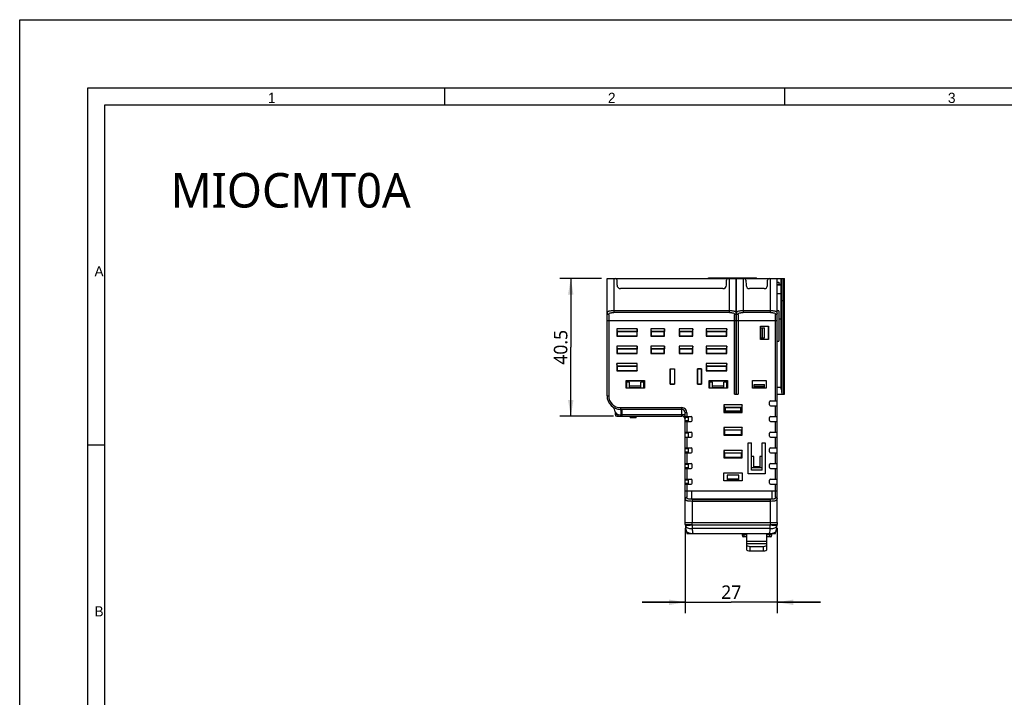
# Model space of a CAD drawing. Header units: inches. Extents: x 0 to 23.4, y 0 to 16.5.
# Tile 9 of 18: x 0 to 11.4, y 8.7 to 16.5. Entities that reach past the tile are written whole.
import ezdxf

# ---------------------------------------------------------------- set-up
doc = ezdxf.new("R2010")
doc.units = ezdxf.units.IN
doc.header["$LTSCALE"] = 1.28622
doc.header["$MEASUREMENT"] = 0
doc.layers.get('0').update_dxf_attribs({"linetype": 'CONTINUOUS'})
for name, color, linetype in [('MIO-CMT0A_-DIM', 7, 'CONTINUOUS'), ('MIO-CMT0A_-FORMAT', 7, 'CONTINUOUS'), ('MIO-CMT0A_-SHAPE', 7, 'CONTINUOUS'), ('MIO-CMT0A_-TEXT', 7, 'CONTINUOUS')]:
    doc.layers.add(name, color=color, linetype=linetype)
doc.styles.add('TEXTSTYLE_2', font='gothic.ttf')
doc.styles.add('TEXTSTYLE_3', font='malgun.ttf')
doc.dimstyles.new('DIMSTYLE_1', dxfattribs={"dimtxt": 0.15625, "dimasz": 0.1875, "dimexe": 0.125, "dimexo": 0.0625, "dimgap": 0.039062, "dimtad": 1, "dimdec": 1, "dimzin": 4, "dimdsep": 46, "dimtxsty": 'TEXTSTYLE_3', "dimblk": '_FILLED', "dimblk1": '_FILLED', "dimblk2": '_FILLED', "dimcen": 0.09, "dimadec": 5, "dimazin": 1, "dimtfac": 1, "dimtdec": 5, "dimtofl": 0, "dimtmove": 0, "dimatfit": 3, "dimldrblk": '_FILLED', "dimfxl": 1, "dimtolj": 1, "dimtzin": 4, "dimarcsym": 0})
doc.dimstyles.new('DIMSTYLE_2', dxfattribs={"dimtxt": 0.15625, "dimasz": 0.1875, "dimexe": 0.125, "dimexo": 0.0625, "dimgap": 0.039062, "dimtad": 1, "dimdec": 5, "dimzin": 4, "dimdsep": 46, "dimtxsty": 'TEXTSTYLE_3', "dimblk": '_FILLED', "dimblk1": '_FILLED', "dimblk2": '_FILLED', "dimcen": 0.09, "dimadec": 5, "dimazin": 1, "dimtfac": 1, "dimtdec": 5, "dimtofl": 0, "dimtmove": 0, "dimatfit": 3, "dimldrblk": '_FILLED', "dimfxl": 1, "dimtolj": 1, "dimtzin": 4, "dimarcsym": 0})

# ---------------------------------------------------------------- blocks, each defined once
blk = doc.blocks.new('_FILLED')
at = {"color": 0, "linetype": 'BYBLOCK'}
blk.add_solid([(0, 0), (-1, 0.167), (-1, -0.167)], dxfattribs=at)
blk = doc.blocks.new('*D3')
at = {"layer": 'MIO-CMT0A_-DIM', "color": 2, "linetype": 'CONTINUOUS'}
for p, q in [((6.738, 13.54), (6.256, 13.54)), ((6.381, 13.54), (6.381, 12.742)), ((6.381, 11.945), (6.381, 12.742)), ((6.874, 11.945), (6.256, 11.945))]:
    blk.add_line(p, q, dxfattribs=at)
at = {"layer": 'MIO-CMT0A_-DIM', "color": 2, "linetype": 'CONTINUOUS', "xscale": 0.1875, "yscale": 0.1875, "zscale": 0.1875}
for p, rotation in [((6.381, 13.54), 90), ((6.381, 11.945), 270)]:
    blk.add_blockref('_FILLED', p, dxfattribs=dict(at, rotation=rotation))
at = {"layer": 'MIO-CMT0A_-DIM', "color": 2, "linetype": 'CONTINUOUS', "insert": (6.185, 12.742), "char_height": 0.1562, "width": 0.40683, "attachment_point": 2, "rotation": 90, "line_spacing_factor": 0.9, "style": 'TEXTSTYLE_3'}
blk.add_mtext('40.5', dxfattribs=at)
blk = doc.blocks.new('*D5')
at = {"layer": 'MIO-CMT0A_-DIM', "color": 2, "linetype": 'CONTINUOUS'}
for p, q in [((7.706, 10.65), (7.706, 9.665)), ((8.771, 10.65), (8.771, 9.665)), ((7.706, 9.79), (7.206, 9.79)), ((7.206, 9.79), (8.239, 9.79)), ((9.271, 9.79), (8.239, 9.79)), ((8.771, 9.79), (9.271, 9.79))]:
    blk.add_line(p, q, dxfattribs=at)
at = {"layer": 'MIO-CMT0A_-DIM', "color": 2, "linetype": 'CONTINUOUS', "xscale": 0.1875, "yscale": 0.1875, "zscale": 0.1875}
blk.add_blockref('_FILLED', (7.706, 9.79), dxfattribs=at)
at = {"layer": 'MIO-CMT0A_-DIM', "color": 2, "linetype": 'CONTINUOUS', "xscale": 0.1875, "yscale": 0.1875, "zscale": 0.1875, "rotation": 180}
blk.add_blockref('_FILLED', (8.771, 9.79), dxfattribs=at)
at = {"layer": 'MIO-CMT0A_-DIM', "color": 2, "linetype": 'CONTINUOUS', "insert": (8.239, 9.985), "char_height": 0.1562, "width": 0.23958, "attachment_point": 2, "line_spacing_factor": 0.9, "style": 'TEXTSTYLE_3'}
blk.add_mtext('27', dxfattribs=at)

msp = doc.modelspace()

# ---------------------------------------------------------------- linework, layer by layer
at = {"layer": 'MIO-CMT0A_-FORMAT', "color": 7, "linetype": 'CONTINUOUS'}
for p, q in [((0, 0), (0, 16.535433)), ((0, 16.535433), (23.385827, 16.535433)), ((0.787402, 0.787402), (0.787402, 15.748031)), ((0.787402, 15.748031), (22.598425, 15.748031)), ((4.92126, 15.551181), (4.92126, 15.748031)), ((8.858268, 15.551181), (8.858268, 15.748031)), ((0.984252, 0.984252), (0.984252, 15.551181)), ((0.984252, 15.551181), (22.401575, 15.551181)), ((0.787402, 11.614173), (0.984252, 11.614173))]:
    msp.add_line(p, q, dxfattribs=at)
at = {"layer": 'MIO-CMT0A_-SHAPE', "color": 7, "linetype": 'CONTINUOUS'}
for p, q in [((6.800595, 12.18129), (6.800595, 13.539558)), ((6.800595, 13.539558), (8.853745, 13.539558)), ((6.879335, 13.539558), (6.879335, 13.14448)), ((6.916737, 13.460818), (6.916737, 13.519873)), ((7.959388, 13.539558), (7.979729, 13.547432)), ((7.979729, 13.547432), (8.53091, 13.547432)), ((8.182485, 13.460818), (8.182485, 13.519873)), ((8.217918, 13.14448), (8.217918, 13.539558)), ((8.296658, 12.200975), (8.296658, 13.539558)), ((8.296658, 13.480503), (8.298627, 13.480503)), ((8.298627, 12.200975), (8.298627, 13.539558)), ((8.377367, 13.539558), (8.377367, 13.14448)), ((8.409339, 13.52056), (8.411473, 13.459444)), ((8.471855, 13.539558), (8.471855, 13.547432)), ((8.53091, 13.539558), (8.53091, 13.547432)), ((8.658221, 13.459444), (8.660355, 13.52056)), ((8.692327, 13.14448), (8.692327, 13.539558)), ((8.771068, 10.712786), (8.771068, 13.539558)), ((8.771068, 13.496251), (8.790753, 13.496251)), ((8.790753, 13.465509), (8.771068, 13.465509)), ((8.818312, 13.460818), (8.771068, 13.460818)), ((8.790753, 13.496251), (8.790753, 13.465509)), ((8.818312, 13.467856), (8.790753, 13.467856)), ((8.818312, 12.26003), (8.818312, 13.539109)), ((8.824217, 13.539558), (8.824217, 12.200975)), ((8.847839, 12.200975), (8.847839, 13.539558)), ((8.853745, 12.200975), (8.853745, 13.539558)), ((8.143115, 13.421448), (6.956107, 13.421448)), ((8.618875, 13.421448), (8.450819, 13.421448)), ((8.818312, 13.362393), (8.771068, 13.362393)), ((8.296658, 13.330896), (8.298627, 13.330896)), ((8.847839, 13.28108), (8.824217, 13.28108)), ((6.82028, 13.120794), (6.82028, 12.18129)), ((6.84806, 13.162965), (6.8387, 13.162137)), ((8.217918, 13.16389), (6.879335, 13.16389)), ((8.217918, 13.14448), (6.879335, 13.14448)), ((8.257793, 13.16222), (8.248461, 13.163015)), ((8.276973, 12.200975), (8.276973, 13.120794)), ((8.296658, 13.135466), (8.296287, 13.132633)), ((8.318312, 13.120794), (8.318312, 12.200975)), ((8.346089, 13.162965), (8.336729, 13.162137)), ((8.692327, 13.16389), (8.377367, 13.16389)), ((8.692327, 13.14448), (8.377367, 13.14448)), ((8.751383, 12.122235), (8.751383, 13.120794)), ((8.790753, 13.165557), (8.771068, 13.165557)), ((8.790753, 13.165557), (8.790753, 12.812586)), ((8.296658, 13.047432), (6.800595, 13.047432)), ((8.771068, 13.047432), (8.298627, 13.047432)), ((8.818312, 13.067117), (8.790753, 13.067117)), ((6.914768, 12.95523), (6.914768, 12.870267)), ((6.914768, 12.95523), (6.916419, 12.923734)), ((7.150989, 12.95523), (6.914768, 12.95523)), ((6.916419, 12.923734), (6.917863, 12.92229)), ((7.149338, 12.923734), (6.916419, 12.923734)), ((6.917863, 12.92229), (6.917863, 12.873362)), ((7.147894, 12.92229), (6.917863, 12.92229)), ((7.149338, 12.923734), (7.147894, 12.92229)), ((7.147894, 12.873362), (7.147894, 12.92229)), ((7.150989, 12.95523), (7.149338, 12.923734)), ((7.150989, 12.870267), (7.150989, 12.95523)), ((7.308469, 12.95523), (7.308469, 12.870267)), ((7.308469, 12.95523), (7.31012, 12.923734)), ((7.465949, 12.95523), (7.308469, 12.95523)), ((7.31012, 12.923734), (7.311564, 12.92229)), ((7.464299, 12.923734), (7.31012, 12.923734)), ((7.311564, 12.92229), (7.311564, 12.873362)), ((7.462855, 12.92229), (7.311564, 12.92229)), ((7.464299, 12.923734), (7.462855, 12.92229)), ((7.462855, 12.873362), (7.462855, 12.92229)), ((7.465949, 12.95523), (7.464299, 12.923734)), ((7.465949, 12.870267), (7.465949, 12.95523)), ((7.635241, 12.95523), (7.636891, 12.923734)), ((7.635241, 12.95523), (7.635241, 12.870267)), ((7.792721, 12.95523), (7.635241, 12.95523)), ((7.636891, 12.923734), (7.638336, 12.92229)), ((7.791071, 12.923734), (7.636891, 12.923734)), ((7.638336, 12.92229), (7.638336, 12.873362)), ((7.789626, 12.92229), (7.638336, 12.92229)), ((7.791071, 12.923734), (7.789626, 12.92229)), ((7.789626, 12.873362), (7.789626, 12.92229)), ((7.792721, 12.95523), (7.791071, 12.923734)), ((7.792721, 12.870267), (7.792721, 12.95523)), ((7.950201, 12.95523), (7.950201, 12.870267)), ((7.950201, 12.95523), (7.951852, 12.923734)), ((8.186422, 12.95523), (7.950201, 12.95523)), ((7.951852, 12.923734), (7.953296, 12.92229)), ((8.184771, 12.923734), (7.951852, 12.923734)), ((7.953296, 12.92229), (7.953296, 12.873362)), ((8.183327, 12.92229), (7.953296, 12.92229)), ((8.184771, 12.923734), (8.183327, 12.92229)), ((8.183327, 12.873362), (8.183327, 12.92229)), ((8.186422, 12.95523), (8.184771, 12.923734)), ((8.186422, 12.870267), (8.186422, 12.95523)), ((8.578154, 12.830896), (8.578154, 12.988377)), ((8.578154, 12.988377), (8.668705, 12.988377)), ((8.578807, 12.831549), (8.578807, 12.987724)), ((8.578807, 12.987724), (8.668053, 12.987724)), ((8.580516, 12.850582), (8.580516, 12.968692)), ((8.580516, 12.968692), (8.623072, 12.968692)), ((8.599808, 12.850582), (8.599808, 12.968692)), ((8.623072, 12.850582), (8.623072, 12.968692)), ((8.668053, 12.987724), (8.668705, 12.988377)), ((8.668053, 12.987724), (8.668053, 12.831549)), ((8.668705, 12.988377), (8.668705, 12.830896)), ((6.914768, 12.870267), (6.917863, 12.873362)), ((6.914768, 12.870267), (7.150989, 12.870267)), ((6.917863, 12.873362), (7.147894, 12.873362)), ((7.150989, 12.870267), (7.147894, 12.873362)), ((7.308469, 12.870267), (7.311564, 12.873362)), ((7.308469, 12.870267), (7.465949, 12.870267)), ((7.311564, 12.873362), (7.462855, 12.873362)), ((7.465949, 12.870267), (7.462855, 12.873362)), ((7.635241, 12.870267), (7.638336, 12.873362)), ((7.635241, 12.870267), (7.792721, 12.870267)), ((7.638336, 12.873362), (7.789626, 12.873362)), ((7.792721, 12.870267), (7.789626, 12.873362)), ((7.950201, 12.870267), (7.953296, 12.873362)), ((7.950201, 12.870267), (8.186422, 12.870267)), ((7.953296, 12.873362), (8.183327, 12.873362)), ((8.186422, 12.870267), (8.183327, 12.873362)), ((8.668705, 12.830896), (8.578154, 12.830896)), ((8.668053, 12.831549), (8.578807, 12.831549)), ((8.580516, 12.850582), (8.623072, 12.850582)), ((8.771068, 12.812586), (8.790753, 12.812586)), ((6.914768, 12.754443), (6.916419, 12.722947)), ((6.914768, 12.754443), (6.914768, 12.669479)), ((7.150989, 12.754443), (6.914768, 12.754443)), ((6.914768, 12.669479), (6.917863, 12.672574)), ((6.914768, 12.669479), (7.150989, 12.669479)), ((6.916419, 12.722947), (6.917863, 12.721502)), ((7.149338, 12.722947), (6.916419, 12.722947)), ((6.917863, 12.721502), (6.917863, 12.672574)), ((7.147894, 12.721502), (6.917863, 12.721502)), ((6.917863, 12.672574), (7.147894, 12.672574)), ((7.149338, 12.722947), (7.147894, 12.721502)), ((7.147894, 12.672574), (7.147894, 12.721502)), ((7.150989, 12.669479), (7.147894, 12.672574)), ((7.150989, 12.754443), (7.149338, 12.722947)), ((7.150989, 12.669479), (7.150989, 12.754443)), ((7.308469, 12.754443), (7.308469, 12.669479)), ((7.308469, 12.754443), (7.31012, 12.722947)), ((7.465949, 12.754443), (7.308469, 12.754443)), ((7.308469, 12.669479), (7.311564, 12.672574)), ((7.308469, 12.669479), (7.465949, 12.669479)), ((7.31012, 12.722947), (7.311564, 12.721502)), ((7.464299, 12.722947), (7.31012, 12.722947)), ((7.311564, 12.721502), (7.311564, 12.672574)), ((7.462855, 12.721502), (7.311564, 12.721502)), ((7.311564, 12.672574), (7.462855, 12.672574)), ((7.464299, 12.722947), (7.462855, 12.721502)), ((7.462855, 12.672574), (7.462855, 12.721502)), ((7.465949, 12.669479), (7.462855, 12.672574)), ((7.465949, 12.754443), (7.464299, 12.722947)), ((7.465949, 12.669479), (7.465949, 12.754443)), ((7.635241, 12.754443), (7.636891, 12.722947)), ((7.635241, 12.754443), (7.635241, 12.669479)), ((7.792721, 12.754443), (7.635241, 12.754443)), ((7.635241, 12.669479), (7.638336, 12.672574)), ((7.635241, 12.669479), (7.792721, 12.669479)), ((7.636891, 12.722947), (7.638336, 12.721502)), ((7.791071, 12.722947), (7.636891, 12.722947)), ((7.638336, 12.721502), (7.638336, 12.672574)), ((7.789626, 12.721502), (7.638336, 12.721502)), ((7.638336, 12.672574), (7.789626, 12.672574)), ((7.791071, 12.722947), (7.789626, 12.721502)), ((7.789626, 12.672574), (7.789626, 12.721502)), ((7.792721, 12.669479), (7.789626, 12.672574)), ((7.792721, 12.754443), (7.791071, 12.722947)), ((7.792721, 12.669479), (7.792721, 12.754443)), ((7.950201, 12.754443), (7.950201, 12.669479)), ((7.950201, 12.754443), (7.951852, 12.722947)), ((8.186422, 12.754443), (7.950201, 12.754443)), ((7.950201, 12.669479), (7.953296, 12.672574)), ((7.950201, 12.669479), (8.186422, 12.669479)), ((7.951852, 12.722947), (7.953296, 12.721502)), ((8.184771, 12.722947), (7.951852, 12.722947)), ((7.953296, 12.721502), (7.953296, 12.672574)), ((8.183327, 12.721502), (7.953296, 12.721502)), ((7.953296, 12.672574), (8.183327, 12.672574)), ((8.184771, 12.722947), (8.183327, 12.721502)), ((8.183327, 12.672574), (8.183327, 12.721502)), ((8.186422, 12.669479), (8.183327, 12.672574)), ((8.186422, 12.754443), (8.184771, 12.722947)), ((8.186422, 12.669479), (8.186422, 12.754443)), ((6.916419, 12.522159), (6.914768, 12.553655)), ((6.914768, 12.553655), (6.914768, 12.468692)), ((7.150989, 12.553655), (6.914768, 12.553655)), ((7.149338, 12.522159), (7.150989, 12.553655)), ((7.150989, 12.468692), (7.150989, 12.553655)), ((7.950201, 12.553655), (7.950201, 12.468692)), ((7.950201, 12.553655), (7.951852, 12.522159)), ((8.186422, 12.553655), (7.950201, 12.553655)), ((8.186422, 12.553655), (8.184771, 12.522159)), ((8.186422, 12.468692), (8.186422, 12.553655)), ((6.917863, 12.471787), (6.914768, 12.468692)), ((6.914768, 12.468692), (7.150989, 12.468692)), ((6.917863, 12.520715), (6.916419, 12.522159)), ((7.149338, 12.522159), (6.916419, 12.522159)), ((6.917863, 12.520715), (6.917863, 12.471787)), ((7.147894, 12.520715), (6.917863, 12.520715)), ((6.917863, 12.471787), (7.147894, 12.471787)), ((7.147894, 12.520715), (7.149338, 12.522159)), ((7.147894, 12.471787), (7.147894, 12.520715)), ((7.147894, 12.471787), (7.150989, 12.468692)), ((7.532879, 12.315148), (7.532879, 12.492314)), ((7.532879, 12.492314), (7.580123, 12.492314)), ((7.533394, 12.491798), (7.533394, 12.315664)), ((7.580123, 12.492314), (7.580123, 12.315148)), ((7.847839, 12.315148), (7.847839, 12.492314)), ((7.848355, 12.491798), (7.847839, 12.492314)), ((7.847839, 12.492314), (7.895083, 12.492314)), ((7.848355, 12.491798), (7.848355, 12.315664)), ((7.894568, 12.491798), (7.848355, 12.491798)), ((7.894568, 12.491798), (7.895083, 12.492314)), ((7.894568, 12.315664), (7.894568, 12.491798)), ((7.895083, 12.492314), (7.895083, 12.315148)), ((7.950201, 12.468692), (7.953296, 12.471787)), ((7.950201, 12.468692), (8.186422, 12.468692)), ((7.951852, 12.522159), (7.953296, 12.520715)), ((8.184771, 12.522159), (7.951852, 12.522159)), ((7.953296, 12.520715), (7.953296, 12.471787)), ((8.183327, 12.520715), (7.953296, 12.520715)), ((7.953296, 12.471787), (8.183327, 12.471787)), ((8.184771, 12.522159), (8.183327, 12.520715)), ((8.183327, 12.471787), (8.183327, 12.520715)), ((8.186422, 12.468692), (8.183327, 12.471787)), ((7.021068, 12.267904), (7.021068, 12.358456)), ((7.021374, 12.358149), (7.021068, 12.358456)), ((7.021068, 12.358456), (7.233666, 12.358456)), ((7.028942, 12.268204), (7.028942, 12.358149)), ((7.225792, 12.350582), (7.028942, 12.350582)), ((7.062406, 12.33877), (7.028942, 12.33877)), ((7.062406, 12.271841), (7.062406, 12.33877)), ((7.192327, 12.271841), (7.192327, 12.33877)), ((7.225792, 12.33877), (7.192327, 12.33877)), ((7.225792, 12.268204), (7.225792, 12.358149)), ((7.233666, 12.358456), (7.233666, 12.267904)), ((7.533394, 12.315664), (7.532879, 12.315148)), ((7.580123, 12.315148), (7.532879, 12.315148)), ((7.533394, 12.315664), (7.579607, 12.315664)), ((7.579607, 12.315664), (7.580123, 12.315148)), ((7.848355, 12.315664), (7.847839, 12.315148)), ((7.895083, 12.315148), (7.847839, 12.315148)), ((7.848355, 12.315664), (7.894568, 12.315664)), ((7.894568, 12.315664), (7.895083, 12.315148)), ((7.981698, 12.267904), (7.981698, 12.358456)), ((7.981698, 12.358456), (8.194296, 12.358456)), ((7.989572, 12.268204), (7.989572, 12.358149)), ((8.186422, 12.350582), (7.989572, 12.350582)), ((8.023036, 12.33877), (7.989572, 12.33877)), ((8.023036, 12.271841), (8.023036, 12.33877)), ((8.152957, 12.271841), (8.152957, 12.33877)), ((8.186422, 12.33877), (8.152957, 12.33877)), ((8.186422, 12.268204), (8.186422, 12.358149)), ((8.194296, 12.358456), (8.194296, 12.267904)), ((8.485635, 12.358456), (8.643115, 12.358456)), ((8.485635, 12.267904), (8.485635, 12.358456)), ((8.643115, 12.358456), (8.643115, 12.267904)), ((7.021367, 12.268204), (7.021068, 12.267904)), ((7.233666, 12.267904), (7.021068, 12.267904)), ((7.192327, 12.291526), (7.062406, 12.291526)), ((7.192327, 12.271841), (7.062406, 12.271841)), ((8.194296, 12.267904), (7.981698, 12.267904)), ((8.152957, 12.291526), (8.023036, 12.291526)), ((8.152957, 12.271841), (8.023036, 12.271841)), ((8.193997, 12.268204), (8.194296, 12.267904)), ((8.276973, 12.200975), (8.318312, 12.200975)), ((8.485841, 12.268111), (8.485635, 12.267904)), ((8.643115, 12.267904), (8.485635, 12.267904)), ((8.50532, 12.312779), (8.62343, 12.312779)), ((8.50532, 12.271841), (8.50532, 12.312779)), ((8.62343, 12.287576), (8.50532, 12.287576)), ((8.62343, 12.271841), (8.50532, 12.271841)), ((8.62343, 12.271841), (8.62343, 12.312779)), ((8.642909, 12.268111), (8.643115, 12.267904)), ((8.771068, 12.279715), (8.818312, 12.279715)), ((8.771068, 12.200975), (8.853745, 12.200975)), ((8.818312, 12.26003), (8.824217, 12.200975)), ((6.800595, 12.18129), (6.82028, 12.18129)), ((8.680516, 12.074991), (8.680516, 12.110424)), ((8.692327, 12.122235), (8.771068, 12.122235)), ((6.893291, 11.996382), (6.89442, 11.964068)), ((6.958075, 12.043495), (6.958075, 12.02381)), ((6.958075, 12.043495), (7.666737, 12.043495)), ((7.666737, 12.02381), (6.958075, 12.02381)), ((6.97368, 12.02381), (6.97368, 11.94507)), ((7.666737, 11.94507), (7.666737, 12.043495)), ((7.706107, 11.941133), (7.706107, 11.98444)), ((7.725792, 11.98444), (7.706107, 11.98444)), ((7.725792, 11.98444), (7.725792, 11.941133)), ((8.365556, 12.07617), (8.152957, 12.07617)), ((8.152957, 12.07617), (8.152957, 11.988377)), ((8.152957, 12.07617), (8.159652, 12.044674)), ((8.152957, 11.988377), (8.160489, 11.995908)), ((8.152957, 11.988377), (8.365556, 11.988377)), ((8.358861, 12.044674), (8.159652, 12.044674)), ((8.159652, 12.044674), (8.167906, 12.042639)), ((8.358024, 12.004125), (8.160489, 12.004125)), ((8.160489, 12.004125), (8.160489, 11.995908)), ((8.160489, 11.995908), (8.358024, 11.995908)), ((8.350607, 12.042639), (8.167906, 12.042639)), ((8.167906, 12.042639), (8.167978, 12.004125)), ((8.350535, 12.004125), (8.350607, 12.042639)), ((8.358861, 12.044674), (8.350607, 12.042639)), ((8.358024, 12.004125), (8.358024, 11.995908)), ((8.365556, 11.988377), (8.358024, 11.995908)), ((8.365556, 12.07617), (8.358861, 12.044674)), ((8.365556, 11.988377), (8.365556, 12.07617)), ((8.692327, 12.06318), (8.771068, 12.06318)), ((8.751383, 11.941133), (8.751383, 12.06318)), ((6.914093, 11.94507), (7.666737, 11.94507)), ((7.666737, 11.960818), (6.965733, 11.960818)), ((7.068312, 11.94507), (7.068312, 11.926172)), ((7.137209, 11.926172), (7.068312, 11.926172)), ((7.137209, 11.926172), (7.137209, 11.94507)), ((7.74154, 11.929322), (7.704718, 11.929322)), ((7.706107, 11.941133), (7.773036, 11.941133)), ((7.706107, 10.712786), (7.706107, 11.91605)), ((7.706107, 11.893889), (7.74154, 11.893889)), ((7.706107, 11.882078), (7.773036, 11.882078)), ((7.725792, 11.882078), (7.725792, 11.76003)), ((7.74154, 11.941133), (7.74154, 11.882078)), ((7.784847, 11.893889), (7.784847, 11.929322)), ((8.680516, 11.893889), (8.680516, 11.929322)), ((8.692327, 11.941133), (8.771068, 11.941133)), ((8.692327, 11.882078), (8.771068, 11.882078)), ((8.751383, 11.76003), (8.751383, 11.882078)), ((7.706107, 11.76003), (7.773036, 11.76003)), ((7.74154, 11.748219), (7.706107, 11.748219)), ((7.74154, 11.76003), (7.74154, 11.700975)), ((7.784847, 11.712786), (7.784847, 11.748219)), ((8.365556, 11.812391), (8.152957, 11.812391)), ((8.152957, 11.812391), (8.152957, 11.724597)), ((8.152957, 11.812391), (8.159652, 11.780895)), ((8.358861, 11.780895), (8.159652, 11.780895)), ((8.159652, 11.780895), (8.160489, 11.780688)), ((8.160489, 11.780688), (8.160489, 11.732129)), ((8.358024, 11.732129), (8.358024, 11.780688)), ((8.365556, 11.812391), (8.358861, 11.780895)), ((8.365556, 11.724597), (8.365556, 11.812391)), ((8.680516, 11.712786), (8.680516, 11.748219)), ((8.692327, 11.76003), (8.771068, 11.76003)), ((7.706107, 11.700975), (7.773036, 11.700975)), ((7.725792, 11.700975), (7.725792, 11.578928)), ((8.152957, 11.724597), (8.160489, 11.732129)), ((8.152957, 11.724597), (8.365556, 11.724597)), ((8.160489, 11.732129), (8.358024, 11.732129)), ((8.365556, 11.724597), (8.358024, 11.732129)), ((8.436422, 11.637983), (8.471855, 11.637983)), ((8.436781, 11.637624), (8.436422, 11.637983)), ((8.436422, 11.275778), (8.436422, 11.637983)), ((8.436781, 11.637624), (8.471496, 11.637624)), ((8.436781, 11.276137), (8.436781, 11.637624)), ((8.471496, 11.637624), (8.471855, 11.637983)), ((8.471496, 11.637624), (8.471496, 11.319085)), ((8.471855, 11.476447), (8.471855, 11.637983)), ((8.597839, 11.637983), (8.633272, 11.637983)), ((8.597839, 11.476447), (8.597839, 11.637983)), ((8.632914, 11.637624), (8.633272, 11.637983)), ((8.633272, 11.637983), (8.633272, 11.275778)), ((8.692327, 11.700975), (8.771068, 11.700975)), ((8.751383, 11.578928), (8.751383, 11.700975)), ((7.706107, 11.578928), (7.773036, 11.578928)), ((7.74154, 11.567117), (7.706107, 11.567117)), ((7.706107, 11.531684), (7.74154, 11.531684)), ((7.706107, 11.519873), (7.773036, 11.519873)), ((7.725792, 11.519873), (7.725792, 11.397826)), ((7.74154, 11.578928), (7.74154, 11.519873)), ((7.784847, 11.531684), (7.784847, 11.567117)), ((8.365556, 11.548611), (8.152957, 11.548611)), ((8.152957, 11.548611), (8.159652, 11.517115)), ((8.152957, 11.548611), (8.152957, 11.460818)), ((8.358861, 11.517115), (8.159652, 11.517115)), ((8.159652, 11.517115), (8.160489, 11.516909)), ((8.160489, 11.516909), (8.160489, 11.468349)), ((8.358024, 11.468349), (8.358024, 11.516909)), ((8.365556, 11.548611), (8.358861, 11.517115)), ((8.365556, 11.460818), (8.365556, 11.548611)), ((8.680516, 11.531684), (8.680516, 11.567117)), ((8.692327, 11.578928), (8.771068, 11.578928)), ((8.692327, 11.519873), (8.771068, 11.519873)), ((8.751383, 11.397826), (8.751383, 11.519873)), ((8.152957, 11.460818), (8.160489, 11.468349)), ((8.152957, 11.460818), (8.365556, 11.460818)), ((8.160489, 11.468349), (8.358024, 11.468349)), ((8.365556, 11.460818), (8.358024, 11.468349)), ((8.501383, 11.476447), (8.471855, 11.476447)), ((8.472333, 11.319085), (8.471855, 11.476447)), ((8.500946, 11.358019), (8.501383, 11.476447)), ((8.597839, 11.476447), (8.568312, 11.476447)), ((8.568312, 11.476447), (8.568748, 11.358019)), ((8.597361, 11.346645), (8.597839, 11.476447)), ((7.706107, 11.397826), (7.773036, 11.397826)), ((7.74154, 11.386015), (7.706107, 11.386015)), ((7.706107, 11.350582), (7.74154, 11.350582)), ((7.706107, 11.33877), (7.773036, 11.33877)), ((7.725792, 11.33877), (7.725792, 11.216723)), ((7.74154, 11.397826), (7.74154, 11.33877)), ((7.784847, 11.350582), (7.784847, 11.386015)), ((8.152957, 11.287589), (8.365556, 11.287589)), ((8.152957, 11.197038), (8.152957, 11.287589)), ((8.365556, 11.287589), (8.365556, 11.197038)), ((8.597361, 11.346645), (8.472333, 11.346645)), ((8.597361, 11.319085), (8.472333, 11.319085)), ((8.568748, 11.358019), (8.500946, 11.358019)), ((8.568312, 11.358456), (8.568748, 11.358019)), ((8.597361, 11.319085), (8.597361, 11.346645)), ((8.680516, 11.350582), (8.680516, 11.386015)), ((8.692327, 11.397826), (8.771068, 11.397826)), ((8.692327, 11.33877), (8.771068, 11.33877)), ((8.751383, 11.216723), (8.751383, 11.33877)), ((7.706107, 11.216723), (7.773036, 11.216723)), ((7.74154, 11.204912), (7.706107, 11.204912)), ((7.74154, 11.216723), (7.74154, 11.157668)), ((7.784847, 11.169479), (7.784847, 11.204912)), ((8.365556, 11.197038), (8.152957, 11.197038)), ((8.328154, 11.261999), (8.190359, 11.261999)), ((8.190359, 11.261999), (8.190359, 11.200975)), ((8.328154, 11.214755), (8.190359, 11.214755)), ((8.328154, 11.200975), (8.190359, 11.200975)), ((8.328154, 11.200975), (8.328154, 11.261999)), ((8.436781, 11.276137), (8.436422, 11.275778)), ((8.633272, 11.275778), (8.436422, 11.275778)), ((8.680516, 11.169479), (8.680516, 11.204912)), ((8.692327, 11.216723), (8.771068, 11.216723)), ((7.706107, 11.169479), (7.74154, 11.169479)), ((7.706107, 11.157668), (7.773036, 11.157668)), ((7.706107, 11.078928), (8.771068, 11.078928)), ((7.725792, 11.157668), (7.725792, 11.005566)), ((7.777288, 11.078928), (7.777288, 10.98872)), ((8.692327, 11.157668), (8.771068, 11.157668)), ((8.708075, 11.078928), (8.708075, 10.98872)), ((8.751383, 11.005566), (8.751383, 11.157668)), ((7.777288, 10.98872), (8.708075, 10.98872)), ((7.784847, 10.981879), (7.784793, 10.712786)), ((7.784847, 10.981879), (8.692327, 10.981879)), ((7.784847, 10.96247), (8.692327, 10.96247)), ((8.692381, 10.712786), (8.692327, 10.981879)), ((7.707244, 10.691095), (7.706107, 10.712786)), ((7.718399, 10.616454), (7.725792, 10.586802)), ((7.784793, 10.712786), (8.692381, 10.712786)), ((7.785876, 10.691095), (7.784793, 10.712786)), ((7.786189, 10.685936), (8.690986, 10.685936)), ((7.786189, 10.685936), (7.786189, 10.642812)), ((8.690986, 10.642812), (7.78619, 10.642812)), ((8.690986, 10.642812), (8.690986, 10.685936)), ((8.692381, 10.712786), (8.691299, 10.691095)), ((8.751383, 10.586802), (8.758776, 10.616454)), ((8.771068, 10.712786), (8.769931, 10.691095)), ((7.725792, 10.586802), (8.751383, 10.586802)), ((7.795163, 10.586802), (7.7948, 10.588259)), ((8.364, 10.586802), (8.364173, 10.566945)), ((8.364173, 10.566945), (8.391664, 10.574751)), ((8.383857, 10.547432), (8.391662, 10.574751)), ((8.416737, 10.547432), (8.383857, 10.547432)), ((8.391558, 10.586802), (8.391663, 10.57475)), ((8.391663, 10.57475), (8.416737, 10.57475)), ((8.416737, 10.586802), (8.416737, 10.402083)), ((8.416737, 10.495942), (8.652957, 10.496248)), ((8.652957, 10.402415), (8.652957, 10.586802)), ((8.652957, 10.57475), (8.681969, 10.57475)), ((8.689774, 10.547432), (8.652957, 10.547432)), ((8.709458, 10.566945), (8.681968, 10.57475)), ((8.681969, 10.57475), (8.682073, 10.586801)), ((8.689774, 10.547432), (8.681969, 10.57475)), ((8.682375, 10.588259), (8.682011, 10.586802)), ((8.709458, 10.566945), (8.709631, 10.58678)), ((8.652957, 10.465286), (8.416737, 10.464981)), ((8.456077, 10.436899), (8.613557, 10.437102)), ((8.456077, 10.436899), (8.456077, 10.384277)), ((8.456077, 10.384277), (8.613557, 10.384481)), ((8.613557, 10.384481), (8.613557, 10.437102))]:
    msp.add_line(p, q, dxfattribs=at)
for centre, radius, start, end in [((6.897052, 13.519873), 0.019685, 0, 90), ((6.956107, 13.460818), 0.03937, 180, 270), ((8.143115, 13.460818), 0.03937, 270, 360), ((8.20217, 13.519873), 0.019685, 90, 180), ((8.389666, 13.519873), 0.019685, 2, 90), ((8.450819, 13.460818), 0.03937, 182, 270), ((8.618875, 13.460818), 0.03937, 270, 358), ((8.680028, 13.519873), 0.019685, 90, 178), ((6.958075, 12.18129), 0.15748, 180, 270), ((6.958075, 12.18129), 0.137795, 180, 270), ((8.692327, 12.110424), 0.011811, 90, 180), ((6.814599, 11.993634), 0.07874, 2, 52.5995153), ((7.666737, 11.98444), 0.059055, 0.0000001, 89.9999997), ((7.666737, 11.98444), 0.03937, 0.0000001, 90), ((8.692327, 12.074991), 0.011811, 180, 270), ((6.914093, 11.964755), 0.019685, 181.999928, 270.0000804), ((7.666737, 11.9057), 0.03937, 18, 90), ((7.773036, 11.929322), 0.011811, 0, 90), ((7.773036, 11.893889), 0.011811, 270, 360), ((8.692327, 11.929322), 0.011811, 90, 180), ((8.692327, 11.893889), 0.011811, 180, 270), ((7.773036, 11.748219), 0.011811, 0, 90), ((8.692327, 11.748219), 0.011811, 90, 180), ((7.773036, 11.712786), 0.011811, 270, 360), ((8.692327, 11.712786), 0.011811, 180, 270), ((7.773036, 11.567117), 0.011811, 0, 90), ((7.773036, 11.531684), 0.011811, 270, 360), ((8.692327, 11.567117), 0.011811, 90, 180), ((8.692327, 11.531684), 0.011811, 180, 270), ((7.773036, 11.386015), 0.011811, 0, 90), ((7.773036, 11.350582), 0.011811, 270, 360), ((8.692327, 11.386015), 0.011811, 90, 180), ((8.692327, 11.350582), 0.011811, 180, 270), ((7.773036, 11.204912), 0.011811, 0, 90), ((8.692327, 11.204912), 0.011811, 90, 180), ((7.773036, 11.169479), 0.011811, 270, 360), ((8.692327, 11.169479), 0.011811, 180, 270), ((8.100405, 10.711699), 0.393701, 183, 194), ((8.100409, 10.707579), 0.314965, 183.0000066, 183.9402237), ((8.100707, 10.664496), 0.315263, 183.9438187, 193.9938602), ((8.377046, 10.66441), 0.314682, 345.995906, 356.0646078), ((8.376765, 10.707579), 0.314965, 356.0597767, 356.999993), ((8.37677, 10.711699), 0.393701, 346, 357), ((7.774932, 10.711245), 0.124575, 272.637251, 276.9736188), ((7.774342, 10.716413), 0.129776, 276.9549174, 279.0698381), ((8.383857, 10.567117), 0.019685, 180.5, 270.0002141), ((8.702291, 10.712161), 0.125493, 260.8682149, 267.3600204), ((8.689774, 10.567117), 0.019685, 269.9997856, 359.5)]:
    msp.add_arc(centre, radius, start, end, dxfattribs=at)
for centre, start_param, end_param in [((8.456107, 10.454769), 3.14065605, 4.710690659), ((8.456107, 10.402147), 3.14065605, 4.710690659), ((8.613587, 10.454972), -1.572494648, -0.000936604), ((8.613587, 10.402351), -1.572494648, -0.000936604)]:
    msp.add_ellipse(centre, major_axis=(0.03937, 0.000081), ratio=0.453894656, start_param=start_param, end_param=end_param, dxfattribs=at)
for points, knots in [([(8.818312, 13.280743), (8.818312, 13.280787), (8.81853, 13.280827), (8.818807, 13.280888), (8.819377, 13.280938), (8.820425, 13.28101), (8.822075, 13.281064), (8.823464, 13.28108), (8.824217, 13.28108)], [0, 0, 0, 0, 0.022203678, 0.079706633, 0.171872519, 0.295783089, 0.619425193, 1, 1, 1, 1]), ([(8.853745, 13.280743), (8.853745, 13.280787), (8.853527, 13.280827), (8.853249, 13.280888), (8.852679, 13.280938), (8.851631, 13.28101), (8.849982, 13.281064), (8.848592, 13.28108), (8.847839, 13.28108)], [0, 0, 0, 0, 0.022205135, 0.079709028, 0.171875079, 0.295785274, 0.619426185, 1, 1, 1, 1]), ([(6.8387, 13.162137), (6.833123, 13.161518), (6.825194, 13.160329), (6.815623, 13.15721), (6.810002, 13.154346), (6.805617, 13.150695), (6.801488, 13.144665), (6.800596, 13.139101), (6.800595, 13.135466)], [0, 0, 0, 0, 0.32528981, 0.462039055, 0.582033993, 0.688870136, 0.789306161, 1, 1, 1, 1]), ([(6.82028, 13.120794), (6.817841, 13.120794), (6.812896, 13.121473), (6.806323, 13.124555), (6.801707, 13.12949), (6.800595, 13.133608), (6.800595, 13.135466)], [0, 0, 0, 0, 0.271530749, 0.547198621, 0.79317221, 1, 1, 1, 1]), ([(6.82028, 13.120794), (6.820281, 13.123074), (6.820724, 13.1275), (6.824963, 13.135957), (6.834746, 13.140562), (6.845834, 13.142766), (6.860231, 13.144242), (6.871543, 13.14448), (6.879335, 13.14448)], [0, 0, 0, 0, 0.096679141, 0.185770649, 0.388773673, 0.52017491, 0.669624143, 1, 1, 1, 1]), ([(6.879335, 13.16389), (6.876662, 13.16389), (6.866233, 13.163823), (6.8558, 13.163499), (6.84806, 13.162965)], [0, 0, 0, 0, 0.256264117, 1, 1, 1, 1]), ([(8.248461, 13.163015), (8.246009, 13.163178), (8.235836, 13.163721), (8.225647, 13.16389), (8.217918, 13.16389)], [0, 0, 0, 0, 0.24125115, 1, 1, 1, 1]), ([(8.217918, 13.14448), (8.225717, 13.14448), (8.237037, 13.144242), (8.251442, 13.142763), (8.262526, 13.140556), (8.272298, 13.135948), (8.276531, 13.127497), (8.276973, 13.123074), (8.276973, 13.120794)], [0, 0, 0, 0, 0.330655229, 0.480164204, 0.611544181, 0.814350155, 0.903345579, 1, 1, 1, 1]), ([(8.296003, 13.141698), (8.29533, 13.144641), (8.292502, 13.150619), (8.283703, 13.156746), (8.271786, 13.160386), (8.262765, 13.161688), (8.257793, 13.16222)], [0, 0, 0, 0, 0.196020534, 0.409526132, 0.675310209, 1, 1, 1, 1]), ([(8.293453, 13.127449), (8.292494, 13.126354), (8.287874, 13.122385), (8.281547, 13.120794), (8.276973, 13.120794)], [0, 0, 0, 0, 0.24140228, 1, 1, 1, 1]), ([(8.296287, 13.132633), (8.296168, 13.132184), (8.29555, 13.1303), (8.29445, 13.128589), (8.293453, 13.127449)], [0, 0, 0, 0, 0.234653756, 1, 1, 1, 1]), ([(8.296658, 13.135466), (8.296658, 13.13601), (8.296609, 13.1381), (8.296348, 13.14019), (8.296003, 13.141698)], [0, 0, 0, 0, 0.259990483, 1, 1, 1, 1]), ([(8.299259, 13.1416), (8.299151, 13.141116), (8.298765, 13.139093), (8.298627, 13.137028), (8.298627, 13.135466)], [0, 0, 0, 0, 0.241154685, 1, 1, 1, 1]), ([(8.318312, 13.120794), (8.315872, 13.120794), (8.310927, 13.121473), (8.304354, 13.124555), (8.299738, 13.12949), (8.298627, 13.133608), (8.298627, 13.135466)], [0, 0, 0, 0, 0.271530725, 0.547198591, 0.793172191, 1, 1, 1, 1]), ([(8.336729, 13.162137), (8.33184, 13.161594), (8.322975, 13.160269), (8.311268, 13.156592), (8.302659, 13.150447), (8.299914, 13.14452), (8.299259, 13.1416)], [0, 0, 0, 0, 0.324039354, 0.58920414, 0.80287766, 1, 1, 1, 1]), ([(8.318312, 13.120794), (8.318312, 13.123074), (8.318755, 13.1275), (8.322994, 13.135957), (8.332777, 13.140562), (8.343865, 13.142766), (8.358262, 13.144242), (8.369574, 13.14448), (8.377367, 13.14448)], [0, 0, 0, 0, 0.096678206, 0.185768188, 0.388767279, 0.520162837, 0.669610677, 1, 1, 1, 1]), ([(8.377367, 13.16389), (8.374694, 13.16389), (8.364263, 13.163823), (8.353829, 13.163499), (8.346089, 13.162965)], [0, 0, 0, 0, 0.256265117, 1, 1, 1, 1]), ([(8.732206, 13.162219), (8.725828, 13.162901), (8.71253, 13.163683), (8.699222, 13.16389), (8.692327, 13.16389)], [0, 0, 0, 0, 0.481915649, 1, 1, 1, 1]), ([(8.692327, 13.14448), (8.700127, 13.14448), (8.711448, 13.144242), (8.725852, 13.142763), (8.736936, 13.140556), (8.746708, 13.135947), (8.750941, 13.127497), (8.751382, 13.123073), (8.751382, 13.120794)], [0, 0, 0, 0, 0.330677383, 0.480184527, 0.611556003, 0.81435566, 0.903348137, 1, 1, 1, 1]), ([(8.771068, 13.135466), (8.771068, 13.139136), (8.770155, 13.144761), (8.765933, 13.150827), (8.761451, 13.154486), (8.755715, 13.157344), (8.745955, 13.160443), (8.737883, 13.161613), (8.732206, 13.162219)], [0, 0, 0, 0, 0.209642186, 0.30971337, 0.416452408, 0.536644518, 0.67379559, 1, 1, 1, 1]), ([(8.771068, 13.135466), (8.771068, 13.133608), (8.769956, 13.12949), (8.76534, 13.124555), (8.758767, 13.121473), (8.753822, 13.120794), (8.751383, 13.120794)], [0, 0, 0, 0, 0.206828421, 0.45280233, 0.728470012, 1, 1, 1, 1]), ([(6.893291, 11.996382), (6.893289, 11.99644), (6.893746, 11.996074), (6.893934, 11.995673), (6.894875, 11.99456), (6.896357, 11.992535), (6.898955, 11.989174), (6.902602, 11.984635), (6.907035, 11.979543), (6.912139, 11.974205), (6.917916, 11.968836), (6.922127, 11.965441), (6.924348, 11.96379)], [0, 0, 0, 0, 0.003851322, 0.02029672, 0.048920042, 0.08835133, 0.193924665, 0.32606258, 0.476857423, 0.641295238, 0.816298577, 1, 1, 1, 1]), ([(6.965717, 11.960818), (6.965553, 11.968914), (6.965131, 11.980749), (6.96409, 11.995818), (6.963134, 12.005439), (6.962089, 12.013158), (6.960839, 12.018865), (6.959873, 12.022158), (6.958621, 12.02381), (6.958075, 12.02381)], [0, 0, 0, 0, 0.378752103, 0.553566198, 0.706672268, 0.830099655, 0.919843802, 0.974491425, 1, 1, 1, 1]), ([(6.89442, 11.964068), (6.894421, 11.964024), (6.89468, 11.964043), (6.894973, 11.963971), (6.895645, 11.963964), (6.896494, 11.963925), (6.897615, 11.963902), (6.899571, 11.963865), (6.902599, 11.963832), (6.906895, 11.963803), (6.912035, 11.963787), (6.917948, 11.963782), (6.922139, 11.963786), (6.924348, 11.96379)], [0, 0, 0, 0, 0.004419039, 0.017067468, 0.037967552, 0.067056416, 0.104261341, 0.149501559, 0.263468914, 0.407511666, 0.580056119, 0.778591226, 1, 1, 1, 1]), ([(6.924348, 11.96379), (6.92442, 11.961441), (6.925072, 11.956792), (6.927602, 11.950638), (6.931538, 11.946217), (6.935012, 11.94507), (6.936531, 11.94507)], [0, 0, 0, 0, 0.29045091, 0.574268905, 0.812215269, 1, 1, 1, 1]), ([(6.924348, 11.96379), (6.927455, 11.963375), (6.941192, 11.96174), (6.955033, 11.960844), (6.965733, 11.960817)], [0, 0, 0, 0, 0.226579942, 1, 1, 1, 1]), ([(6.965733, 11.960818), (6.965775, 11.958751), (6.965922, 11.954939), (6.966261, 11.95048), (6.966651, 11.947672), (6.966962, 11.946286), (6.967206, 11.945495), (6.967503, 11.94507), (6.967639, 11.94507)], [0, 0, 0, 0, 0.386963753, 0.714661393, 0.834202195, 0.920498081, 0.97451731, 1, 1, 1, 1]), ([(7.706107, 11.952944), (7.706107, 11.953514), (7.705211, 11.954883), (7.702781, 11.956198), (7.699125, 11.957515), (7.694258, 11.958637), (7.688353, 11.959585), (7.679078, 11.96055), (7.671764, 11.960818), (7.666737, 11.960818)], [0, 0, 0, 0, 0.041453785, 0.106459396, 0.200533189, 0.322614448, 0.469002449, 0.634765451, 1, 1, 1, 1]), ([(7.705276, 11.941133), (7.705051, 11.941133), (7.704519, 11.940655), (7.703791, 11.938879), (7.703707, 11.93708), (7.703771, 11.935752)], [0, 0, 0, 0, 0.115202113, 0.317825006, 1, 1, 1, 1]), ([(7.703771, 11.935752), (7.703795, 11.935251), (7.703976, 11.933089), (7.704394, 11.930956), (7.704718, 11.929322)], [0, 0, 0, 0, 0.231568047, 1, 1, 1, 1]), ([(7.706107, 10.990894), (7.706107, 10.992752), (7.707218, 10.99687), (7.711834, 11.001805), (7.718408, 11.004887), (7.723352, 11.005566), (7.725792, 11.005566)], [0, 0, 0, 0, 0.206827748, 0.452801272, 0.728469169, 1, 1, 1, 1]), ([(7.706107, 10.990894), (7.706107, 10.988117), (7.706726, 10.982675), (7.710936, 10.975356), (7.718302, 10.97015), (7.728106, 10.966726), (7.740111, 10.964533), (7.759256, 10.962761), (7.7744, 10.96247), (7.784847, 10.96247)], [0, 0, 0, 0, 0.090120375, 0.173981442, 0.265685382, 0.376310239, 0.508939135, 0.660913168, 1, 1, 1, 1]), ([(7.784847, 10.981879), (7.777053, 10.98188), (7.76574, 10.982118), (7.751341, 10.983595), (7.740252, 10.985799), (7.730472, 10.990406), (7.726234, 10.998861), (7.725792, 11.003286), (7.725792, 11.005566)], [0, 0, 0, 0, 0.330425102, 0.479889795, 0.611304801, 0.814284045, 0.90333004, 1, 1, 1, 1]), ([(8.751383, 11.005566), (8.751382, 11.003286), (8.75094, 10.99886), (8.746703, 10.990405), (8.736923, 10.9858), (8.725837, 10.983595), (8.711437, 10.982118), (8.700122, 10.98188), (8.692327, 10.981879)], [0, 0, 0, 0, 0.096683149, 0.185739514, 0.388671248, 0.520065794, 0.669529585, 1, 1, 1, 1]), ([(8.692327, 10.96247), (8.702776, 10.96247), (8.717922, 10.962761), (8.737068, 10.964534), (8.749073, 10.966727), (8.758874, 10.970152), (8.76624, 10.975357), (8.770449, 10.982675), (8.771067, 10.988118), (8.771068, 10.990894)], [0, 0, 0, 0, 0.339142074, 0.491113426, 0.6237328, 0.734341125, 0.826036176, 0.909887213, 1, 1, 1, 1]), ([(8.751383, 11.005566), (8.753822, 11.005566), (8.758767, 11.004887), (8.76534, 11.001805), (8.769956, 10.99687), (8.771068, 10.992752), (8.771068, 10.990894)], [0, 0, 0, 0, 0.271530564, 0.547198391, 0.793172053, 1, 1, 1, 1]), ([(7.706107, 10.712786), (7.706111, 10.712643), (7.706853, 10.712552), (7.707791, 10.712368), (7.709782, 10.712256), (7.712328, 10.712134), (7.71564, 10.712048), (7.719591, 10.711982), (7.724179, 10.711942), (7.731415, 10.711924), (7.741651, 10.711981), (7.755079, 10.712144), (7.769647, 10.712412), (7.77968, 10.712653), (7.784793, 10.712785)], [0, 0, 0, 0, 0.005456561, 0.020050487, 0.043977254, 0.077074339, 0.119013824, 0.169434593, 0.227845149, 0.293677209, 0.445062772, 0.617719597, 0.805189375, 1, 1, 1, 1]), ([(7.707244, 10.691095), (7.707258, 10.690817), (7.708428, 10.690417), (7.710179, 10.690113), (7.713499, 10.689791), (7.715992, 10.689668), (7.717456, 10.689609)], [0, 0, 0, 0, 0.079828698, 0.270834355, 0.578815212, 1, 1, 1, 1]), ([(7.707635, 10.684646), (7.707647, 10.684462), (7.708289, 10.684123), (7.709394, 10.683902), (7.711337, 10.683637), (7.715241, 10.683373), (7.721824, 10.683225), (7.731468, 10.683308), (7.743215, 10.683629), (7.756597, 10.684184), (7.771109, 10.684953), (7.781098, 10.685586), (7.786189, 10.685936)], [0, 0, 0, 0, 0.007005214, 0.022209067, 0.046446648, 0.079721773, 0.172126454, 0.296134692, 0.447058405, 0.619119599, 0.805840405, 1, 1, 1, 1]), ([(7.707636, 10.684646), (7.707844, 10.681629), (7.709315, 10.675443), (7.714372, 10.666957), (7.722021, 10.659434), (7.735797, 10.650616), (7.757603, 10.643606), (7.776391, 10.642381), (7.786189, 10.642812)], [0, 0, 0, 0, 0.093591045, 0.192978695, 0.301988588, 0.422657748, 0.696448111, 1, 1, 1, 1]), ([(7.717456, 10.689609), (7.727055, 10.689222), (7.749888, 10.689537), (7.772684, 10.690405), (7.785876, 10.691095)], [0, 0, 0, 0, 0.421035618, 1, 1, 1, 1]), ([(7.768255, 10.5868), (7.762094, 10.587194), (7.750526, 10.588956), (7.735196, 10.594987), (7.723714, 10.60411), (7.719424, 10.612342), (7.718399, 10.616454)], [0, 0, 0, 0, 0.300497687, 0.565142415, 0.793710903, 1, 1, 1, 1]), ([(8.690986, 10.685936), (8.696076, 10.685586), (8.706066, 10.684953), (8.720577, 10.684184), (8.73396, 10.683629), (8.745706, 10.683308), (8.755351, 10.683225), (8.761933, 10.683373), (8.765837, 10.683637), (8.767781, 10.683902), (8.768886, 10.684123), (8.769527, 10.684462), (8.76954, 10.684646)], [0, 0, 0, 0, 0.194159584, 0.380880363, 0.552941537, 0.703865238, 0.827873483, 0.920278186, 0.953553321, 0.977790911, 0.992994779, 1, 1, 1, 1]), ([(8.690986, 10.642812), (8.700781, 10.64238), (8.719564, 10.643604), (8.741368, 10.650611), (8.755147, 10.659426), (8.762801, 10.666951), (8.76786, 10.675441), (8.769333, 10.681628), (8.769541, 10.684646)], [0, 0, 0, 0, 0.303459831, 0.577200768, 0.697892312, 0.806957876, 0.906395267, 1, 1, 1, 1]), ([(8.691299, 10.691095), (8.704216, 10.690419), (8.726696, 10.689551), (8.749209, 10.689236), (8.758768, 10.689573)], [0, 0, 0, 0, 0.574912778, 1, 1, 1, 1]), ([(8.692381, 10.712785), (8.697494, 10.712653), (8.707528, 10.712411), (8.722095, 10.712144), (8.735523, 10.711981), (8.74576, 10.711924), (8.752995, 10.711942), (8.757583, 10.711982), (8.761534, 10.712048), (8.764846, 10.712134), (8.767392, 10.712256), (8.769383, 10.712368), (8.770322, 10.712552), (8.771064, 10.712643), (8.771068, 10.712786)], [0, 0, 0, 0, 0.194810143, 0.382278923, 0.554935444, 0.706321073, 0.772153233, 0.830564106, 0.88098507, 0.922924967, 0.956022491, 0.979949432, 0.99454351, 1, 1, 1, 1]), ([(8.758776, 10.616454), (8.75778, 10.612461), (8.75376, 10.60449), (8.742923, 10.595521), (8.728442, 10.58941), (8.71747, 10.587454), (8.711615, 10.586874)], [0, 0, 0, 0, 0.209181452, 0.437636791, 0.700944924, 1, 1, 1, 1]), ([(8.758768, 10.689573), (8.760367, 10.689629), (8.763087, 10.689751), (8.766724, 10.690072), (8.76862, 10.690393), (8.769915, 10.690796), (8.769931, 10.691095)], [0, 0, 0, 0, 0.421492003, 0.73005314, 0.921229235, 1, 1, 1, 1])]:
    msp.add_open_spline(points, degree=3, knots=knots, dxfattribs=at)
msp.add_open_spline([(7.704718, 11.929322), (7.705585, 11.924959), (7.706107, 11.920498), (7.706107, 11.91605)], degree=3, dxfattribs=at)

# ---------------------------------------------------------------- texts
at = {"layer": 'MIO-CMT0A_-FORMAT', "color": 7, "linetype": 'CONTINUOUS', "char_height": 0.11811, "attachment_point": 1, "line_spacing_factor": 0.9, "style": 'TEXTSTYLE_2'}
for s, insert, width in [('1', (2.874016, 15.688976), 0.09055118), ('2', (6.811024, 15.688976), 0.09055118), ('3', (10.748031, 15.688976), 0.09055118), ('A', (0.866142, 13.681102), 0.10804899), ('B', (0.866142, 9.744094), 0.09580052)]:
    msp.add_mtext(s, dxfattribs=dict(at, insert=insert, width=width))
at = {"layer": 'MIO-CMT0A_-TEXT', "color": 2, "linetype": 'CONTINUOUS', "insert": (1.74901, 14.760309), "char_height": 0.4, "width": 2.92, "attachment_point": 1, "line_spacing_factor": 0.9, "style": 'TEXTSTYLE_3'}
msp.add_mtext('MIOCMT0A', dxfattribs=at)

# ---------------------------------------------------------------- dimensions: what is measured, and where the dimension line sits
at = {"layer": 'MIO-CMT0A_-DIM', "color": 2, "linetype": 'CONTINUOUS'}
dim = msp.add_linear_dim(base=(6.380802, 11.94507), p1=(6.800595, 13.539558), p2=(6.936531, 11.94507), angle=270, dimstyle='DIMSTYLE_2', dxfattribs=at)
dim.commit()
dim.dimension.update_dxf_attribs({"geometry": '*D3', "text_midpoint": (6.380802, 12.734825), "dimtype": 160})
dim = msp.add_linear_dim(base=(8.771068, 9.789869), p1=(7.706107, 10.712786), p2=(8.771068, 10.712786), dimstyle='DIMSTYLE_1', dxfattribs=at)
dim.commit()
dim.dimension.update_dxf_attribs({"geometry": '*D5', "text_midpoint": (8.238455, 9.789869), "dimtype": 160})

doc.saveas('drawing.dxf')
